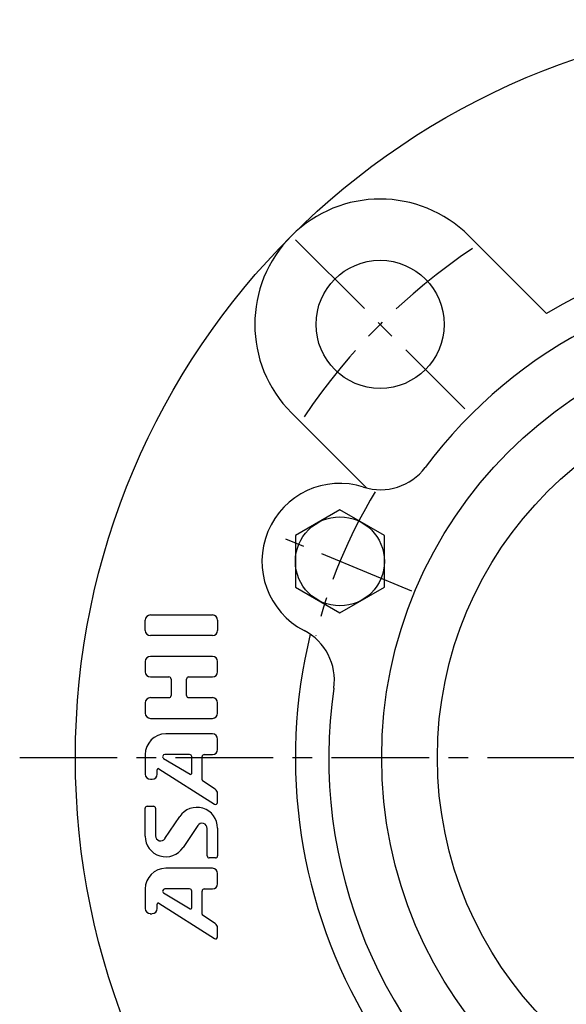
# Model space of a CAD drawing. Extents: x -142 to 324, y -143 to 324.
# Tile 2 of 8: x -142 to -44, y -44 to 132. Entities that reach past the tile are written whole.
import ezdxf

# ---------------------------------------------------------------- set-up
doc = ezdxf.new("R2010")
doc.units = 0
doc.header["$LTSCALE"] = 14
doc.linetypes.add('CENTER', pattern=[2, 1.25, -0.25, 0.25, -0.25])
doc.layers.get('0').update_dxf_attribs({"linetype": 'CONTINUOUS'})
doc.layers.add('1', color=3, linetype='CONTINUOUS')
doc.layers.add('CENTER', color=1, linetype='CENTER')

msp = doc.modelspace()

# ---------------------------------------------------------------- linework, layer by layer
for p, q in [((-61.87, 93.69), (-47.9, 79.72)), ((-93.69, 61.87), (-80.21, 48.39)), ((-85, 44.44), (-93, 39.83)), ((-77, 39.83), (-85, 44.44)), ((-93, 39.83), (-93, 30.59)), ((-77, 30.59), (-77, 39.83)), ((-93, 30.59), (-85, 25.97)), ((-85, 25.97), (-77, 30.59))]:
    msp.add_line(p, q)
for centre, radius in [((0, 0), 132.5), ((-77.78, 77.78), 11.5), ((0, 0), 77.5), ((0, 0), 67.5), ((-85, 35.21), 8)]:
    msp.add_circle(centre, radius)
for centre, radius, start, end in [((-77.78, 77.78), 22.5, 45, 225), ((0, 0), 93, 59.0008, 120.9992), ((0, 0), 87, 36.7739, 143.2261), ((-77.7, 58.07), 10, 252.2932, 323.2261), ((-85, 35.21), 14, 72.2932, 242.7068), ((0, 0), 93, 166.2429, 210.9992), ((-96, 13.88), 10, 351.7739, 62.7068), ((0, 0), 87, 171.7739, 233.2261)]:
    msp.add_arc(centre, radius, start, end)
at = {"layer": '1'}
for p, q in [((-119.04, 25.58), (-107.9, 25.58)), ((-119.97, 22.8), (-119.97, 24.65)), ((-106.97, 24.65), (-106.97, 22.8)), ((-107.9, 21.87), (-119.04, 21.87)), ((-107.9, 18.15), (-119.04, 18.15)), ((-119.97, 17.22), (-119.97, 15.37)), ((-106.97, 15.37), (-106.97, 17.22)), ((-119.04, 14.44), (-115.7, 14.44)), ((-112.17, 14.44), (-107.9, 14.44)), ((-115.33, 14.07), (-115.33, 11.1)), ((-112.54, 11.1), (-112.54, 14.07)), ((-115.7, 10.72), (-119.04, 10.72)), ((-107.9, 10.72), (-112.17, 10.72)), ((-119.97, 9.8), (-119.97, 7.94)), ((-106.97, 7.94), (-106.97, 9.8)), ((-119.04, 7.01), (-107.9, 7.01)), ((-107.9, 4.22), (-116.26, 4.22)), ((-106.97, 1.44), (-106.97, 3.3)), ((-119.97, 0.51), (-119.97, -3)), ((-111.98, 0.51), (-116.46, 0.51)), ((-111.61, -2.88), (-111.61, 0.14)), ((-109.76, -4.03), (-109.76, 0.14)), ((-109.38, 0.51), (-107.9, 0.51)), ((-116.65, -0.18), (-111.89, -3.04)), ((-117.81, -3), (-117.81, -2.21)), ((-117.53, -2.06), (-107.54, -8.41)), ((-119.04, -3.93), (-118.74, -3.93)), ((-107.38, -5.71), (-109.67, -4.19)), ((-106.97, -8.1), (-106.97, -6.49)), ((-119.6, -8.78), (-118.48, -8.78)), ((-119.97, -14.15), (-119.97, -9.15)), ((-118.11, -9.15), (-118.11, -14.07)), ((-116.41, -14.58), (-113.77, -10.63)), ((-110.53, -12.26), (-113.17, -16.21)), ((-108.83, -17.69), (-108.83, -12.77)), ((-106.97, -12.69), (-106.97, -17.69)), ((-107.34, -18.06), (-108.46, -18.06)), ((-107.9, -19.92), (-116.26, -19.92)), ((-106.97, -22.7), (-106.97, -20.85)), ((-119.97, -23.63), (-119.97, -27.14)), ((-116.65, -24.32), (-111.89, -27.18)), ((-111.98, -23.63), (-116.46, -23.63)), ((-111.61, -27.02), (-111.61, -24)), ((-109.76, -28.18), (-109.76, -24)), ((-109.38, -23.63), (-107.9, -23.63)), ((-117.81, -27.14), (-117.81, -26.36)), ((-117.53, -26.2), (-107.54, -32.56)), ((-119.05, -28.07), (-118.75, -28.07)), ((-107.38, -29.86), (-109.67, -28.33)), ((-106.97, -32.24), (-106.97, -30.63))]:
    msp.add_line(p, q, dxfattribs=at)
for centre, radius, start, end in [((-119.04, 24.65), 0.929, 90, 180), ((-107.9, 24.65), 0.929, 0, 90), ((-119.04, 22.8), 0.929, 180, 270), ((-107.9, 22.8), 0.929, 270, 0), ((-119.04, 17.22), 0.929, 90, 180), ((-107.9, 17.22), 0.929, 0, 90), ((-119.04, 15.37), 0.929, 180, 270), ((-115.7, 14.07), 0.371, 0, 90), ((-112.17, 14.07), 0.371, 90, 180), ((-107.9, 15.37), 0.929, 270, 0), ((-119.04, 9.8), 0.929, 90, 180), ((-115.7, 11.1), 0.371, 270, 0), ((-112.17, 11.1), 0.371, 180, 270), ((-107.9, 9.8), 0.929, 0, 90), ((-119.04, 7.94), 0.929, 180, 270), ((-107.9, 7.94), 0.929, 270, 0), ((-116.26, 0.51), 3.71, 90, 180), ((-107.9, 3.3), 0.929, 0, 90), ((-116.46, 0.14), 0.371, 90, 239.0362), ((-111.98, 0.14), 0.371, 0, 90), ((-109.38, 0.14), 0.371, 90, 180), ((-107.9, 1.44), 0.929, 270, 0), ((-119.04, -3), 0.929, 180, 270), ((-118.74, -3), 0.929, 270, 0), ((-117.63, -2.21), 0.186, 57.5288, 180), ((-111.8, -2.88), 0.186, 239.0362, 0), ((-109.57, -4.03), 0.186, 180, 236.3099), ((-107.9, -6.49), 0.929, 0, 56.3099), ((-119.6, -9.15), 0.371, 90, 180), ((-118.48, -9.15), 0.371, 0, 90), ((-107.34, -8.1), 0.371, 237.5288, 0), ((-110.68, -12.69), 3.71, 0, 146.3099), ((-109.76, -12.77), 0.929, 0, 146.3099), ((-117.18, -14.07), 0.929, 180, 326.3099), ((-116.26, -14.15), 3.71, 180, 326.3099), ((-108.46, -17.69), 0.371, 180, 270), ((-107.34, -17.69), 0.371, 270, 0), ((-116.26, -23.63), 3.71, 90, 180), ((-107.9, -20.85), 0.929, 0, 90), ((-107.9, -22.7), 0.929, 270, 0), ((-116.46, -24), 0.371, 90, 239.0362), ((-111.98, -24), 0.371, 0, 90), ((-109.38, -24), 0.371, 90, 180), ((-117.63, -26.36), 0.186, 57.5288, 180), ((-119.04, -27.14), 0.929, 180, 270), ((-118.74, -27.14), 0.929, 270, 0), ((-111.8, -27.02), 0.186, 239.0362, 0), ((-109.57, -28.18), 0.186, 180, 236.3099), ((-107.9, -30.63), 0.929, 0, 56.3099), ((-107.34, -32.24), 0.371, 237.5288, 0)]:
    msp.add_arc(centre, radius, start, end, dxfattribs=at)
at = {"layer": 'CENTER'}
for p, q in [((-92.98, 92.98), (-62.58, 62.58)), ((-72.06, 29.85), (-97.93, 40.56)), ((-142.5, 0), (142.5, 0))]:
    msp.add_line(p, q, dxfattribs=at)
for radius, start, end in [(110, 123.7834, 146.2166), (92, 148.7726, 166.2274)]:
    msp.add_arc((0, 0), radius, start, end, dxfattribs=at)

doc.saveas('drawing.dxf')
